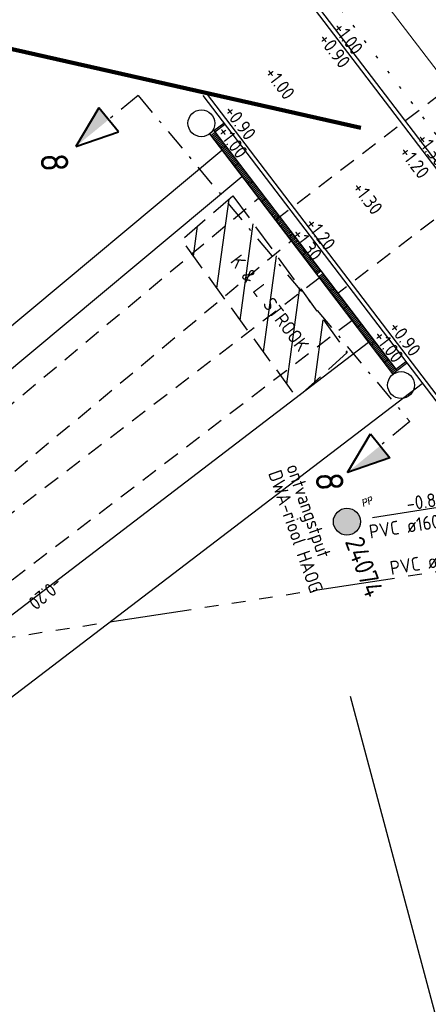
# Model space of a CAD drawing. Extents: x -410 to 7352, y -1401 to 655.
# Tile 7 of 185: x -351 to -336, y -315 to -279. Entities that reach past the tile are written whole.
import ezdxf

# ---------------------------------------------------------------- set-up
doc = ezdxf.new("R2010")
doc.units = 0
doc.header["$MEASUREMENT"] = 0
for name, pattern in [('DGN Style 1', [0.6, 0, -0.6]), ('DGN Style 2', [1, 0.6, -0.4]), ('DGN Style 3', [1.4, 1, -0.4]), ('DGN Style 4', [1.6, 0.8, -0.4, 0, -0.4]), ('DWA streng', [5.5, 3, -0.5, 0.5, -0.5, 0.5, -0.5]), ('VRWA streng', [7.5, 3, -0.5, 0.5, -0.5, 0.5, -0.5, 0.5, -0.5, 0.5, -0.5])]:
    doc.linetypes.add(name, pattern=pattern)
for name, color, linetype in [('ALG werkgrens', 7, 'Continuous'), ('DWARS doorsnede tekst A A', 7, 'Continuous'), ('DWARS doorsnedelijn', 7, 'DGN Style 4'), ('GRONDWERK aanbr insteek talud', 7, 'Continuous'), ('NUTS aanbr tekst', 7, 'Continuous'), ('NUTS aanbr trace', 7, 'DGN Style 3'), ('RIO aanbr DWA BOB en stroomrichting', 30, 'Continuous'), ('RIO aanbr DWA putnummer', 30, 'Continuous'), ('RIO aanbr DWA putten', 30, 'Continuous'), ('RIO aanbr DWA streng', 30, 'DWA streng'), ('RIO aanbr DWA strenggegevens', 30, 'Continuous'), ('RIO aanbr DWA tekst overig', 7, 'Continuous'), ('RIO aanbr VRWA streng', 4, 'VRWA streng'), ('RIO aanbr VRWA strenggegevens', 4, 'Continuous'), ('Uitzetten bruggen', 6, 'Continuous'), ('VERH aanbr arcering', 252, 'Continuous'), ('VERH aanbr materiaalscheiding', 3, 'DGN Style 1'), ('VERH aanbr tekst hoogtemaat', 5, 'Continuous'), ('VERH aanbr tekst overig', 7, 'Continuous'), ('VERH aanbr trottoirband', 2, 'Continuous'), ('WATERG aanbr beschoeiing', 2, 'Continuous'), ('WATERG aanbr duiker', 1, 'Continuous'), ('WATERG aanbr onderwater stippellijn', 9, 'DGN Style 2')]:
    doc.layers.add(name, color=color, linetype=linetype)
doc.layers.add('ALG_viewport', color=7, linetype='Continuous', plot=False)
doc.styles.add('dwars tekst letters A A bij doorsnedelijn 5 mm', font='isocp.shx', dxfattribs={"height": 0.005})
doc.styles.add('nuts tekst K+L trace bij arcering', font='isocp.shx', dxfattribs={"height": 0.0025})
doc.styles.add('rio BOB 2 mm', font='isocp.shx', dxfattribs={"height": 0.0025})
doc.styles.add('rio putnummer 3.5 mm', font='isocp.shx', dxfattribs={"height": 0.0035})
doc.styles.add('rio tekst overig 2 mm', font='isocp.shx', dxfattribs={"height": 0.0025})
doc.styles.add('rio tekst strenggegevens 2 mm', font='isocp.shx', dxfattribs={"height": 0.0025})
doc.styles.add('Style-ENGINEERING I 0.20944', font='txt.shx', dxfattribs={"oblique": 12})
doc.styles.add('Style-INTL_ISO', font='isocp.shx')
doc.styles.add('verh hoogtemaat 2 mm', font='isocp.shx', dxfattribs={"height": 0.0025})
doc.styles.add('verh tekst overig 2 mm', font='isocp.shx', dxfattribs={"height": 0.0025})
doc.linetypes.add('513', pattern='A,-0.5,[1,dgnlstyle-infvm_s.shx,S=0.008,R=0,X=0,Y=0],-3.5', length=4)
doc.dimstyles.new('maatvoering', dxfattribs={"dimscale": 200, "dimtxt": 0.0025, "dimasz": 0.0025, "dimexe": 0.00125, "dimexo": 0.00125, "dimgap": 0.001, "dimtad": 1, "dimjust": 1, "dimzin": 3, "dimdsep": 46, "dimtxsty": 'Style-INTL_ISO', "dimcen": 0.09, "dimse1": 1, "dimse2": 1, "dimclrd": 7, "dimclre": 7, "dimclrt": 256, "dimadec": 4, "dimazin": 3, "dimtfac": 1, "dimtmove": 1, "dimatfit": 3, "dimfxl": 1, "dimfrac": 2, "dimtzin": 3, "dimlwd": 0, "dimlwe": 0, "dimarcsym": 0})

# ---------------------------------------------------------------- blocks, each defined once
blk = doc.blocks.new('DRSNrechts_2')
at = {"layer": 'DWARS doorsnedelijn', "linetype": 'Continuous', "lineweight": 40, "extrusion": (0, 0, -1)}
blk.add_hatch(color=256, dxfattribs=at).paths.add_polyline_path([(-0.001, 1.395), (-0.562, 1.395), (-0.001, 2.936)])
at = {"layer": 'DWARS doorsnedelijn', "linetype": 'Continuous', "lineweight": 40}
for p, q in [((0.001, 2.936), (-0.562, 1.395)), ((0.562, 1.395), (0.001, 2.936)), ((-0.562, 1.395), (0.562, 1.395))]:
    blk.add_line(p, q, dxfattribs=at)
at = {"layer": 'DWARS doorsnedelijn'}
blk.add_line((0, 0), (0.002, 1.395), dxfattribs=at)
blk = doc.blocks.new('DRSNlinks_1')
at = {"layer": 'DWARS doorsnedelijn', "linetype": 'Continuous', "lineweight": 40, "extrusion": (0, 0, -1)}
blk.add_blockref('DRSNrechts_2', (0, 0), dxfattribs=at)
blk = doc.blocks.new('DRSNrechts_1')
at = {"layer": 'DWARS doorsnedelijn', "linetype": 'Continuous', "lineweight": 40}
blk.add_hatch(color=256, dxfattribs=at).paths.add_polyline_path([(0.001, 1.395), (0.562, 1.395), (0.001, 2.936)])
for p, q in [((0.001, 2.936), (-0.562, 1.395)), ((0.562, 1.395), (0.001, 2.936)), ((-0.562, 1.395), (0.562, 1.395))]:
    blk.add_line(p, q, dxfattribs=at)
at = {"layer": 'DWARS doorsnedelijn'}
blk.add_line((0, 0), (0.002, 1.395), dxfattribs=at)
blk = doc.blocks.new('POLYESTERPUT')
at = {"layer": 'RIO aanbr DWA putten'}
blk.add_hatch(color=256, dxfattribs=at).paths.add_polyline_path([(-0.493, 0.001, 1), (0.493, -0.001, 1)])
blk.add_circle((0, 0), 0.493, dxfattribs=at)
at = {"layer": 'RIO aanbr DWA putten', "style": 'Style-ENGINEERING I 0.20944', "oblique": 12, "width": 0.88}
blk.add_text('PP', height=0.25, rotation=359.8963, dxfattribs=at).set_placement((0.737, 0.298))
blk = doc.blocks.new('A$C1E1F0ED6')
at = {"layer": 'NUTS aanbr trace'}
h = blk.add_hatch(dxfattribs=at)
h.set_pattern_fill('_USER', color=256, style=0)
h.set_pattern_definition([(82.266, (-48.3414, -36.7518), (-0.990903, 0.13458), [])])
h.paths.add_polyline_path([(-58.637, -48.702), (-56.806, -47.057), (-60.98, -41.34), (-62.846, -42.95)])
at = {"layer": 'ALG werkgrens', "ltscale": 0.2}
blk.add_line((-56.698, -59.571), (-52.978, -73.48), dxfattribs=at)
at = {"layer": 'DWARS doorsnedelijn'}
blk.add_line((-64.43, -37.687), (-54.529, -49.567), dxfattribs=at)
at = {"layer": 'GRONDWERK aanbr insteek talud'}
for p, q in [((-97.758, -69.997), (-61.379, -39.678)), ((-96.926, -80.88), (-54.076, -48.175))]:
    blk.add_line(p, q, dxfattribs=at)
at = {"layer": 'NUTS aanbr trace', "flags": 128}
blk.add_lwpolyline([(-60.98, -41.34), (-56.806, -47.057), (-58.637, -48.702), (-62.846, -42.95)], close=True, dxfattribs=at)
at = {"layer": 'RIO aanbr DWA streng'}
blk.add_line((-47.481, -51.777), (-56.334, -53.14), dxfattribs=at)
at = {"layer": 'RIO aanbr VRWA streng'}
blk.add_line((-47.67, -54.141), (-72.387, -57.946), dxfattribs=at)
at = {"layer": 'Uitzetten bruggen'}
for centre in [(-62.127, -38.698), (-54.846, -48.237)]:
    blk.add_circle(centre, 0.489, dxfattribs=at)
at = {"layer": 'VERH aanbr arcering', "linetype": 'Continuous'}
for p, q in [((-61.785, -39.146), (-61.626, -39.025)), ((-61.749, -39.194), (-61.59, -39.073)), ((-61.712, -39.242), (-61.553, -39.12)), ((-61.676, -39.289), (-61.517, -39.168)), ((-61.64, -39.337), (-61.481, -39.216)), ((-61.603, -39.385), (-61.444, -39.263)), ((-61.567, -39.433), (-61.408, -39.311)), ((-61.53, -39.48), (-61.371, -39.359)), ((-61.494, -39.528), (-61.335, -39.407)), ((-61.458, -39.576), (-61.299, -39.454)), ((-61.421, -39.623), (-61.262, -39.502)), ((-61.385, -39.671), (-61.226, -39.55)), ((-61.348, -39.719), (-61.189, -39.597)), ((-61.312, -39.766), (-61.153, -39.645)), ((-61.276, -39.814), (-61.117, -39.693)), ((-61.239, -39.862), (-61.08, -39.74)), ((-61.203, -39.909), (-61.044, -39.788)), ((-61.166, -39.957), (-61.007, -39.836)), ((-61.13, -40.005), (-60.971, -39.884)), ((-61.093, -40.053), (-60.935, -39.931)), ((-61.057, -40.1), (-60.898, -39.979)), ((-61.021, -40.148), (-60.862, -40.027)), ((-60.984, -40.196), (-60.825, -40.074)), ((-60.948, -40.243), (-60.789, -40.122)), ((-60.911, -40.291), (-60.752, -40.17)), ((-60.875, -40.339), (-60.716, -40.217)), ((-60.839, -40.386), (-60.68, -40.265)), ((-60.802, -40.434), (-60.643, -40.313)), ((-60.766, -40.482), (-60.607, -40.36)), ((-60.729, -40.53), (-60.57, -40.408)), ((-60.693, -40.577), (-60.534, -40.456)), ((-60.657, -40.625), (-60.498, -40.504)), ((-60.62, -40.673), (-60.461, -40.551)), ((-60.584, -40.72), (-60.425, -40.599)), ((-60.547, -40.768), (-60.388, -40.647)), ((-60.511, -40.816), (-60.352, -40.694)), ((-60.475, -40.863), (-60.316, -40.742)), ((-60.438, -40.911), (-60.279, -40.79)), ((-60.402, -40.959), (-60.243, -40.837)), ((-60.365, -41.006), (-60.206, -40.885)), ((-60.329, -41.054), (-60.17, -40.933)), ((-60.293, -41.102), (-60.134, -40.981)), ((-60.256, -41.15), (-60.097, -41.028)), ((-60.22, -41.197), (-60.061, -41.076)), ((-60.183, -41.245), (-60.024, -41.124)), ((-60.147, -41.293), (-59.988, -41.171)), ((-60.111, -41.34), (-59.952, -41.219)), ((-60.074, -41.388), (-59.915, -41.267)), ((-60.038, -41.436), (-59.879, -41.314)), ((-60.001, -41.483), (-59.842, -41.362)), ((-59.965, -41.531), (-59.806, -41.41)), ((-59.929, -41.579), (-59.77, -41.457)), ((-59.892, -41.626), (-59.733, -41.505)), ((-59.856, -41.674), (-59.697, -41.553)), ((-59.819, -41.722), (-59.66, -41.601)), ((-59.783, -41.77), (-59.624, -41.648)), ((-59.747, -41.817), (-59.588, -41.696)), ((-59.71, -41.865), (-59.551, -41.744)), ((-59.674, -41.913), (-59.515, -41.791)), ((-59.637, -41.96), (-59.478, -41.839)), ((-59.601, -42.008), (-59.442, -41.887)), ((-59.565, -42.056), (-59.406, -41.934)), ((-59.528, -42.103), (-59.369, -41.982)), ((-59.492, -42.151), (-59.333, -42.03)), ((-59.455, -42.199), (-59.296, -42.077)), ((-59.419, -42.247), (-59.26, -42.125)), ((-59.383, -42.294), (-59.224, -42.173)), ((-59.346, -42.342), (-59.187, -42.221)), ((-59.31, -42.39), (-59.151, -42.268)), ((-59.273, -42.437), (-59.114, -42.316)), ((-59.237, -42.485), (-59.078, -42.364)), ((-59.201, -42.533), (-59.042, -42.411)), ((-59.164, -42.58), (-59.005, -42.459)), ((-59.128, -42.628), (-58.969, -42.507)), ((-59.091, -42.676), (-58.932, -42.554)), ((-59.055, -42.723), (-58.896, -42.602)), ((-59.019, -42.771), (-58.86, -42.65)), ((-58.982, -42.819), (-58.823, -42.698)), ((-58.946, -42.867), (-58.787, -42.745)), ((-58.909, -42.914), (-58.75, -42.793)), ((-58.873, -42.962), (-58.714, -42.841)), ((-58.837, -43.01), (-58.678, -42.888)), ((-58.8, -43.057), (-58.641, -42.936)), ((-58.764, -43.105), (-58.605, -42.984)), ((-58.727, -43.153), (-58.568, -43.031)), ((-58.691, -43.2), (-58.532, -43.079)), ((-58.654, -43.248), (-58.496, -43.127)), ((-58.618, -43.296), (-58.459, -43.174)), ((-58.582, -43.344), (-58.423, -43.222)), ((-58.545, -43.391), (-58.386, -43.27)), ((-58.509, -43.439), (-58.35, -43.318)), ((-58.472, -43.487), (-58.313, -43.365)), ((-58.436, -43.534), (-58.277, -43.413)), ((-58.4, -43.582), (-58.241, -43.461)), ((-58.363, -43.63), (-58.204, -43.508)), ((-58.327, -43.677), (-58.168, -43.556)), ((-58.29, -43.725), (-58.131, -43.604)), ((-58.254, -43.773), (-58.095, -43.651)), ((-58.218, -43.82), (-58.059, -43.699)), ((-58.181, -43.868), (-58.022, -43.747)), ((-58.145, -43.916), (-57.986, -43.795)), ((-58.108, -43.964), (-57.949, -43.842)), ((-58.072, -44.011), (-57.913, -43.89)), ((-58.036, -44.059), (-57.877, -43.938)), ((-57.999, -44.107), (-57.84, -43.985)), ((-57.963, -44.154), (-57.804, -44.033)), ((-57.926, -44.202), (-57.767, -44.081)), ((-57.854, -44.297), (-57.695, -44.176)), ((-57.817, -44.345), (-57.658, -44.224)), ((-57.781, -44.393), (-57.622, -44.271)), ((-57.744, -44.441), (-57.585, -44.319)), ((-57.708, -44.488), (-57.549, -44.367)), ((-57.672, -44.536), (-57.513, -44.415)), ((-57.635, -44.584), (-57.476, -44.462)), ((-57.599, -44.631), (-57.44, -44.51)), ((-57.562, -44.679), (-57.403, -44.558)), ((-57.526, -44.727), (-57.367, -44.605)), ((-57.49, -44.774), (-57.331, -44.653)), ((-57.453, -44.822), (-57.294, -44.701)), ((-57.417, -44.87), (-57.258, -44.748)), ((-57.38, -44.917), (-57.221, -44.796)), ((-57.344, -44.965), (-57.185, -44.844)), ((-57.308, -45.013), (-57.149, -44.892)), ((-57.271, -45.061), (-57.112, -44.939)), ((-57.235, -45.108), (-57.076, -44.987)), ((-57.198, -45.156), (-57.039, -45.035)), ((-57.162, -45.204), (-57.003, -45.082)), ((-57.126, -45.251), (-56.967, -45.13)), ((-57.089, -45.299), (-56.93, -45.178)), ((-57.053, -45.347), (-56.894, -45.225)), ((-57.016, -45.394), (-56.857, -45.273)), ((-56.98, -45.442), (-56.821, -45.321)), ((-56.944, -45.49), (-56.785, -45.368)), ((-56.907, -45.538), (-56.748, -45.416)), ((-56.871, -45.585), (-56.712, -45.464)), ((-56.834, -45.633), (-56.675, -45.512)), ((-56.798, -45.681), (-56.639, -45.559)), ((-56.762, -45.728), (-56.603, -45.607)), ((-56.725, -45.776), (-56.566, -45.655)), ((-56.689, -45.824), (-56.53, -45.702)), ((-56.652, -45.871), (-56.493, -45.75)), ((-56.616, -45.919), (-56.457, -45.798)), ((-56.58, -45.967), (-56.421, -45.845)), ((-56.543, -46.014), (-56.384, -45.893)), ((-56.507, -46.062), (-56.348, -45.941)), ((-56.507, -46.062), (-56.348, -45.941)), ((-56.507, -46.062), (-56.348, -45.941)), ((-56.47, -46.11), (-56.311, -45.989)), ((-56.434, -46.158), (-56.275, -46.036)), ((-56.398, -46.205), (-56.239, -46.084)), ((-56.361, -46.253), (-56.202, -46.132)), ((-56.325, -46.301), (-56.166, -46.179)), ((-56.288, -46.348), (-56.129, -46.227)), ((-56.252, -46.396), (-56.093, -46.275)), ((-56.252, -46.396), (-56.093, -46.275)), ((-56.216, -46.444), (-56.057, -46.322)), ((-56.179, -46.491), (-56.02, -46.37)), ((-56.143, -46.539), (-55.984, -46.418)), ((-56.106, -46.587), (-55.947, -46.465)), ((-56.07, -46.634), (-55.911, -46.513)), ((-56.033, -46.682), (-55.875, -46.561)), ((-55.997, -46.73), (-55.838, -46.609)), ((-55.961, -46.778), (-55.802, -46.656)), ((-55.924, -46.825), (-55.765, -46.704)), ((-55.888, -46.873), (-55.729, -46.752)), ((-55.851, -46.921), (-55.692, -46.799)), ((-55.815, -46.968), (-55.656, -46.847)), ((-55.779, -47.016), (-55.62, -46.895)), ((-55.742, -47.064), (-55.583, -46.942)), ((-55.706, -47.111), (-55.547, -46.99)), ((-55.669, -47.159), (-55.51, -47.038)), ((-55.633, -47.207), (-55.474, -47.085)), ((-55.597, -47.255), (-55.438, -47.133)), ((-55.56, -47.302), (-55.401, -47.181)), ((-55.524, -47.35), (-55.365, -47.229)), ((-55.487, -47.398), (-55.328, -47.276)), ((-55.451, -47.445), (-55.292, -47.324)), ((-55.415, -47.493), (-55.256, -47.372)), ((-55.378, -47.541), (-55.219, -47.419)), ((-55.342, -47.588), (-55.183, -47.467)), ((-55.305, -47.636), (-55.146, -47.515)), ((-55.269, -47.684), (-55.11, -47.562)), ((-55.233, -47.731), (-55.074, -47.61)), ((-55.196, -47.779), (-55.037, -47.658))]:
    blk.add_line(p, q, dxfattribs=at)
at = {"layer": 'VERH aanbr materiaalscheiding'}
blk.add_line((-57.885, -33.458), (-35.466, -62.83), dxfattribs=at)
at = {"layer": 'VERH aanbr trottoirband', "color": 2, "linetype": '513', "lineweight": 0}
blk.add_line((-56.888, -32.397), (-34.392, -61.871), dxfattribs=at)
at = {"layer": 'VERH aanbr trottoirband'}
for p, q in [((-58.471, -33.926), (-36.018, -63.343)), ((-58.412, -33.755), (-35.899, -63.252)), ((-61.958, -37.598), (-33.003, -75.535)), ((-62.077, -37.689), (-33.032, -75.745)), ((-61.671, -38.966), (-61.314, -38.693)), ((-61.635, -39.014), (-61.279, -38.742)), ((-55.037, -47.658), (-54.681, -47.387)), ((-55, -47.706), (-54.645, -47.435))]:
    blk.add_line(p, q, dxfattribs=at)
at = {"layer": 'WATERG aanbr beschoeiing'}
for p, q in [((-97.646, -71.466), (-60.651, -40.633)), ((-97.143, -78.051), (-56.037, -46.678))]:
    blk.add_line(p, q, dxfattribs=at)
at = {"layer": 'WATERG aanbr duiker', "linetype": 'Continuous'}
for p, q in [((-61.672, -38.965), (-61.831, -39.086)), ((-55.16, -47.827), (-55.001, -47.706))]:
    blk.add_line(p, q, dxfattribs=at)
at = {"layer": 'WATERG aanbr duiker'}
for p, q in [((-61.831, -39.086), (-55.16, -47.827)), ((-61.672, -38.965), (-55.001, -47.706))]:
    blk.add_line(p, q, dxfattribs=at)
at = {"layer": 'WATERG aanbr onderwater stippellijn'}
for p, q in [((-59.436, -42.224), (-50.851, -35.672)), ((-57.313, -45.006), (-48.926, -38.605)), ((-73.252, -52.436), (-60.043, -41.428)), ((-72.003, -53.934), (-58.859, -42.98)), ((-70.217, -53.789), (-57.827, -44.333)), ((-69.034, -55.339), (-56.644, -45.883))]:
    blk.add_line(p, q, dxfattribs=at)
at = {"layer": 'DWARS doorsnedelijn', "linetype": 'Continuous', "lineweight": 40, "rotation": 129.2222752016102}
for name, p in [('DRSNrechts_1', (-64.43, -37.687)), ('DRSNlinks_1', (-54.529, -49.567))]:
    blk.add_blockref(name, p, dxfattribs=at)
at = {"layer": 'RIO aanbr DWA putten', "rotation": 20.47251189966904}
blk.add_blockref('POLYESTERPUT', (-56.821, -53.215), dxfattribs=at)
at = {"layer": 'DWARS doorsnede tekst A A', "style": 'dwars tekst letters A A bij doorsnedelijn 5 mm'}
for p in [(-68, -39.813), (-57.967, -51.441)]:
    blk.add_text('8', height=1, rotation=272.9178, dxfattribs=at).set_placement(p)
at = {"layer": 'NUTS aanbr tekst', "linetype": 'Continuous', "style": 'nuts tekst K+L trace bij arcering'}
blk.add_text('K & L STROOK', height=0.5, rotation=307.1645, dxfattribs=at).set_placement((-61.098, -43.735))
at = {"layer": 'RIO aanbr DWA BOB en stroomrichting', "insert": (-54.609, -52.824), "char_height": 0.5, "attachment_point": 7, "rotation": 8.75, "line_spacing_factor": 0.84, "style": 'rio BOB 2 mm'}
blk.add_mtext('-0.87', dxfattribs=at)
at = {"layer": 'RIO aanbr DWA putnummer', "linetype": 'Continuous', "style": 'rio putnummer 3.5 mm'}
blk.add_text('24074', height=0.7, rotation=290.471, dxfattribs=at).set_placement((-56.904, -53.931))
at = {"layer": 'RIO aanbr DWA strenggegevens', "linetype": 'Continuous', "style": 'rio tekst strenggegevens 2 mm'}
blk.add_text('PVC ø160mm', height=0.5, rotation=8.75, dxfattribs=at).set_placement((-55.971, -53.834))
at = {"layer": 'RIO aanbr DWA tekst overig', "insert": (-59.703, -51.447), "char_height": 0.5, "attachment_point": 7, "rotation": 289.3614, "line_spacing_factor": 0.84, "style": 'rio tekst overig 2 mm'}
blk.add_mtext('ontvangstput\\P\\ptz;DWA-riool HAOG', dxfattribs=at)
at = {"layer": 'RIO aanbr VRWA strenggegevens', "linetype": 'Continuous', "style": 'rio tekst strenggegevens 2 mm'}
blk.add_text('PVC ø 200mm', height=0.5, rotation=9.3019, dxfattribs=at).set_placement((-55.206, -55.158))
at = {"layer": 'VERH aanbr tekst hoogtemaat', "style": 'verh hoogtemaat 2 mm'}
for s, p in [('+0.90', (-57.896, -35.642)), ('+0.90', (-61.335, -38.267)), ('+1.00', (-61.577, -39.015)), ('+0.90', (-55.323, -46.145)), ('+1.00', (-55.891, -46.465))]:
    blk.add_text(s, height=0.5, rotation=307.3523, dxfattribs=at).set_placement(p)
at = {"layer": 'VERH aanbr tekst hoogtemaat', "char_height": 0.5, "attachment_point": 7, "rotation": 307.3523, "line_spacing_factor": 0.722892, "style": 'verh hoogtemaat 2 mm'}
for s, insert in [('+1.00', (-57.367, -35.238)), ('+1.00', (-59.853, -36.873)), ('+1.30', (-54.331, -39.285)), ('+1.20', (-54.946, -39.754)), ('+1.30', (-56.657, -41.06)), ('+1.20', (-58.369, -42.367)), ('+1.30', (-58.868, -42.748))]:
    blk.add_mtext(s, dxfattribs=dict(at, insert=insert))
at = {"layer": 'VERH aanbr tekst overig', "insert": (-67.441, -55.215), "char_height": 0.5, "attachment_point": 7, "rotation": 219.8088, "line_spacing_factor": 0.84, "style": 'verh tekst overig 2 mm'}
blk.add_mtext('-0.20', dxfattribs=at)
at = {"layer": 'VERH aanbr tekst overig', "color": 7, "linetype": 'Continuous', "lineweight": 0}
blk.add_leader([(-56.31, -38.867), (-74.6, -34.74), (-76.076, -18.871)], dimstyle='maatvoering', override={"dimtxt": 0.002, "dimasz": 0.0008, "dimgap": 0, "dimtad": 0, "dimclrd": 0, "dimlwd": 65534}, dxfattribs=at)

msp = doc.modelspace()

# ---------------------------------------------------------------- block references
at = {"layer": 'ALG_viewport'}
msp.add_blockref('A$C1E1F0ED6', (-282.391, -244.117), dxfattribs=at)

doc.saveas('drawing.dxf')
